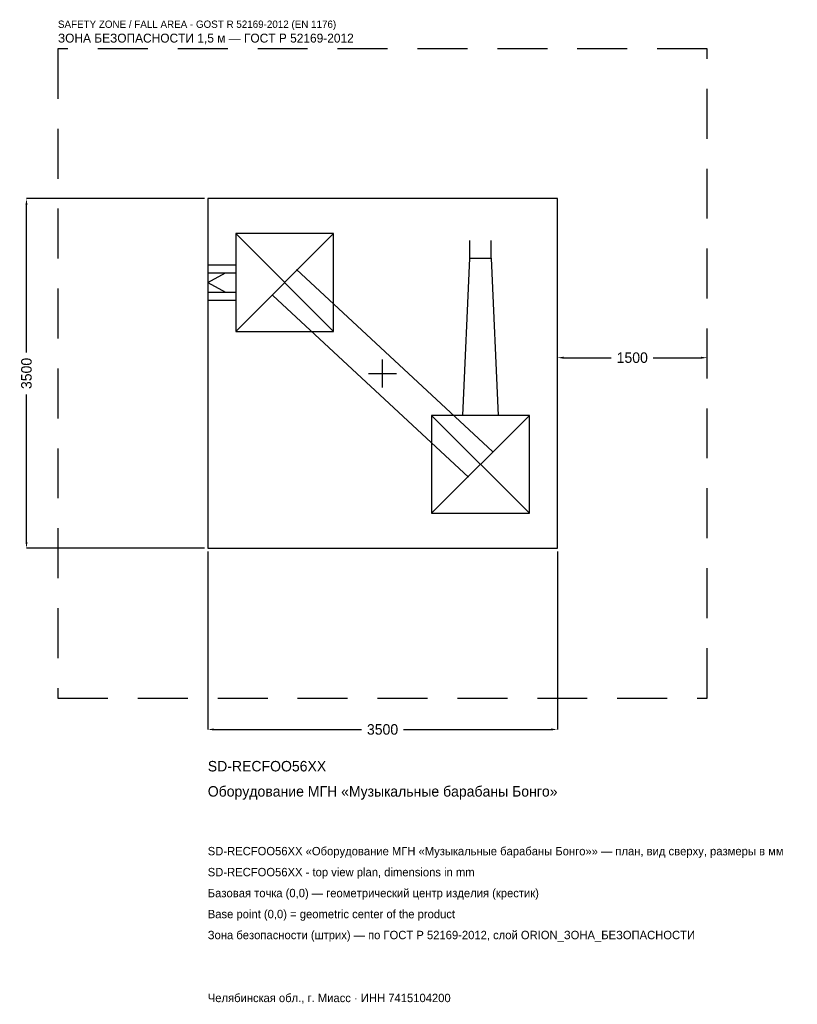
# Model space of a CAD drawing. Header units: metres. Extents: x -3633 to 4152, y -6317 to 3542.
import ezdxf

# ---------------------------------------------------------------- set-up
doc = ezdxf.new("R2010")
doc.units = ezdxf.units.M
doc.linetypes.add('DASHED', pattern=[800, 500, -300])
for name, color, linetype in [('ORION_ДАННЫЕ', 3, 'Continuous'), ('ORION_ЗОНА_БЕЗОПАСНОСТИ', 1, 'Continuous'), ('ORION_КОНТУР', 7, 'Continuous'), ('ORION_РАЗМЕРЫ', 8, 'Continuous')]:
    doc.layers.add(name, color=color, linetype=linetype)
doc.dimstyles.new('ORION', dxfattribs={"dimtxt": 105, "dimasz": 63, "dimexe": 1.25, "dimexo": 31.5, "dimtad": 1, "dimdec": 0, "dimcen": 2.5, "dimazin": 3, "dimtfac": 1, "dimtmove": 0, "dimatfit": 3, "dimarcsym": 0})

# ---------------------------------------------------------------- blocks, each defined once
blk = doc.blocks.new('_CLOSEDFILLED')
at = {"color": 0, "linetype": 'BYBLOCK'}
blk.add_solid([(-1, 0.16), (0, 0), (-1, -0.16)], dxfattribs=at)
blk = doc.blocks.new('*D1')
for p, q in [((-1750, -1781.5), (-1750, -3565)), ((1750, -1781.5), (1750, -3565)), ((-1687, -3565), (-210, -3565)), ((210, -3565), (1687, -3565))]:
    blk.add_line(p, q)
at = {"layer": 'Defpoints'}
for p in [(-1750, -1750), (1750, -1750), (-1750, -3565)]:
    blk.add_point(p, dxfattribs=at)
at = {"layer": 'ORION_РАЗМЕРЫ', "xscale": 63, "yscale": 63, "rotation": 180}
blk.add_blockref('_CLOSEDFILLED', (-1750, -3565), dxfattribs=at)
at = {"layer": 'ORION_РАЗМЕРЫ', "xscale": 63, "yscale": 63}
blk.add_blockref('_CLOSEDFILLED', (1750, -3565), dxfattribs=at)
at = {"layer": 'ORION_РАЗМЕРЫ', "insert": (0, -3565), "char_height": 105, "attachment_point": 5}
blk.add_mtext('3500', dxfattribs=at)
blk = doc.blocks.new('*D2')
for p, q in [((-1781.5, 1750), (-3565, 1750)), ((-3565, 210), (-3565, 1687)), ((-3565, -1687), (-3565, -210)), ((-1781.5, -1750), (-3565, -1750))]:
    blk.add_line(p, q)
at = {"layer": 'Defpoints'}
for p in [(-1750, 1750), (-3565, -1750), (-1750, -1750)]:
    blk.add_point(p, dxfattribs=at)
at = {"layer": 'ORION_РАЗМЕРЫ', "xscale": 63, "yscale": 63}
for p, rotation in [((-3565, 1750), 90), ((-3565, -1750), 270)]:
    blk.add_blockref('_CLOSEDFILLED', p, dxfattribs=dict(at, rotation=rotation))
at = {"layer": 'ORION_РАЗМЕРЫ', "insert": (-3565, 0), "char_height": 105, "attachment_point": 5, "rotation": 90}
blk.add_mtext('3500', dxfattribs=at)
blk = doc.blocks.new('*D3')
for p, q in [((1750, 31.5), (1750, 157.5)), ((1813, 157.5), (2290, 157.5)), ((2710, 157.5), (3187, 157.5)), ((3250, 31.5), (3250, 157.5))]:
    blk.add_line(p, q)
at = {"layer": 'Defpoints'}
for p in [(1750, 157.5), (1750, 0), (3250, 0)]:
    blk.add_point(p, dxfattribs=at)
at = {"layer": 'ORION_РАЗМЕРЫ', "xscale": 63, "yscale": 63, "rotation": 180}
blk.add_blockref('_CLOSEDFILLED', (1750, 157.5), dxfattribs=at)
at = {"layer": 'ORION_РАЗМЕРЫ', "xscale": 63, "yscale": 63}
blk.add_blockref('_CLOSEDFILLED', (3250, 157.5), dxfattribs=at)
at = {"layer": 'ORION_РАЗМЕРЫ', "insert": (2500, 157.5), "char_height": 105, "attachment_point": 5}
blk.add_mtext('1500', dxfattribs=at)
blk = doc.blocks.new('ОРИОН SD-RECFOO56XX Оборудование МГН Музыкальные барабаны Бонго')
at = {"layer": 'ORION_ЗОНА_БЕЗОПАСНОСТИ', "linetype": 'DASHED'}
blk.add_lwpolyline([(-3250, -3250), (3250, -3250), (3250, 3250), (-3250, 3250)], close=True, dxfattribs=at)
at = {"layer": 'ORION_КОНТУР'}
for p, q in [((-1470, 420), (-490, 1400)), ((-1470, 1400), (-490, 420)), ((874.2, 1155), (874.2, 1331.4)), ((1085.8, 1155), (1085.8, 1331.4)), ((-1750, 1086.4), (-1470, 1086.4)), ((-1750, 1007), (-1470, 1007)), ((-1750, 910), (-1573.6, 1007)), ((-860, 1039.3), (1100, -780.7)), ((-1750, 910), (-1573.6, 813)), ((-1750, 813), (-1470, 813)), ((-1750, 733.6), (-1470, 733.6)), ((-1100, 780.7), (860, -1039.3)), ((490, -1400), (1470, -420)), ((490, -420), (1470, -1400))]:
    blk.add_line(p, q, dxfattribs=at)
for points in [[(-1750, -1750), (1750, -1750), (1750, 1750), (-1750, 1750)], [(-1470, 420), (-490, 420), (-490, 1400), (-1470, 1400)], [(490, -1400), (1470, -1400), (1470, -420), (490, -420)]]:
    blk.add_lwpolyline(points, close=True, dxfattribs=at)
blk.add_lwpolyline([(803.6, -420), (874.2, 1155), (1085.8, 1155), (1156.4, -420)], dxfattribs=at)
at = {"layer": 'ORION_РАЗМЕРЫ'}
for p, q in [((0, -140), (0, 140)), ((-140, 0), (140, 0))]:
    blk.add_line(p, q, dxfattribs=at)
at = {"layer": 'ORION_ДАННЫЕ'}
for tag, p in [('АРТИКУЛ', (-1750, -3985)), ('НАИМЕНОВАНИЕ', (-1750, -4237))]:
    blk.add_attdef(tag, p, '', height=105, dxfattribs=at)
at = {"layer": 'ORION_ДАННЫЕ', "flags": 1}
for tag, p in [('ПРОИЗВОДИТЕЛЬ', (-1750, -4489)), ('ТЕЛЕФОН', (-1750, -4741)), ('САЙТ', (-1750, -5245)), ('АДРЕС', (-1750, -5497)), ('РЕКВИЗИТЫ', (-1750, -5749)), ('ГАБАРИТЫ', (-1750, -6001)), ('ЗОНА_БЕЗОПАСНОСТИ', (-1750, -6253))]:
    blk.add_attdef(tag, p, '', height=105, dxfattribs=at)
at = {"layer": 'ORION_ЗОНА_БЕЗОПАСНОСТИ', "color": 1}
for s, height, p in [('SAFETY ZONE / FALL AREA - GOST R 52169-2012 (EN 1176)', 73.5, (-3250, 3460)), ('ЗОНА БЕЗОПАСНОСТИ 1,5 м — ГОСТ Р 52169-2012', 89.25, (-3250, 3313))]:
    blk.add_text(s, height=height, dxfattribs=at).set_placement(p)
at = {"layer": 'ORION_РАЗМЕРЫ'}
dim = blk.add_linear_dim(base=(-3565, -1750), p1=(-1750, -1750), p2=(-1750, 1750), angle=90, dimstyle='ORION', dxfattribs=at)
dim.commit()
dim.dimension.update_dxf_attribs({"geometry": '*D2', "text_midpoint": (-3565, 0)})
for base, p1, p2, picture, middle in [((1750, 157.5), (1750, 0), (3250, 0), '*D3', (2500, 157.5)), ((-1750, -3565), (-1750, -1750), (1750, -1750), '*D1', (0, -3565))]:
    dim = blk.add_linear_dim(base=base, p1=p1, p2=p2, dimstyle='ORION', dxfattribs=at)
    dim.commit()
    dim.dimension.update_dxf_attribs({"geometry": picture, "text_midpoint": middle})

msp = doc.modelspace()

# ---------------------------------------------------------------- block references
msp.add_blockref('ОРИОН SD-RECFOO56XX Оборудование МГН Музыкальные барабаны Бонго', (0, 0)).add_auto_attribs({'АРТИКУЛ': 'SD-RECFOO56XX', 'НАИМЕНОВАНИЕ': 'Оборудование МГН «Музыкальные барабаны Бонго»'})

# ---------------------------------------------------------------- texts
at = {"layer": 'ORION_ДАННЫЕ', "color": 3}
for s, p in [('SD-RECFOO56XX «Оборудование МГН «Музыкальные барабаны Бонго»» — план, вид сверху, размеры в мм', (-1750, -4825)), ('SD-RECFOO56XX - top view plan, dimensions in mm', (-1750, -5035)), ('Челябинская обл., г. Миасс · ИНН 7415104200', (-1750, -6295))]:
    msp.add_text(s, height=84, dxfattribs=at).set_placement(p)
at = {"layer": 'ORION_ДАННЫЕ', "color": 7}
for s, p in [('Базовая точка (0,0) — геометрический центр изделия (крестик)', (-1750, -5245)), ('Base point (0,0) = geometric center of the product', (-1750, -5455))]:
    msp.add_text(s, height=84, dxfattribs=at).set_placement(p)
at = {"layer": 'ORION_ДАННЫЕ', "color": 1}
msp.add_text('Зона безопасности (штрих) — по ГОСТ Р 52169-2012, слой ORION_ЗОНА_БЕЗОПАСНОСТИ', height=84, dxfattribs=at).set_placement((-1750, -5665))

doc.saveas('drawing.dxf')
